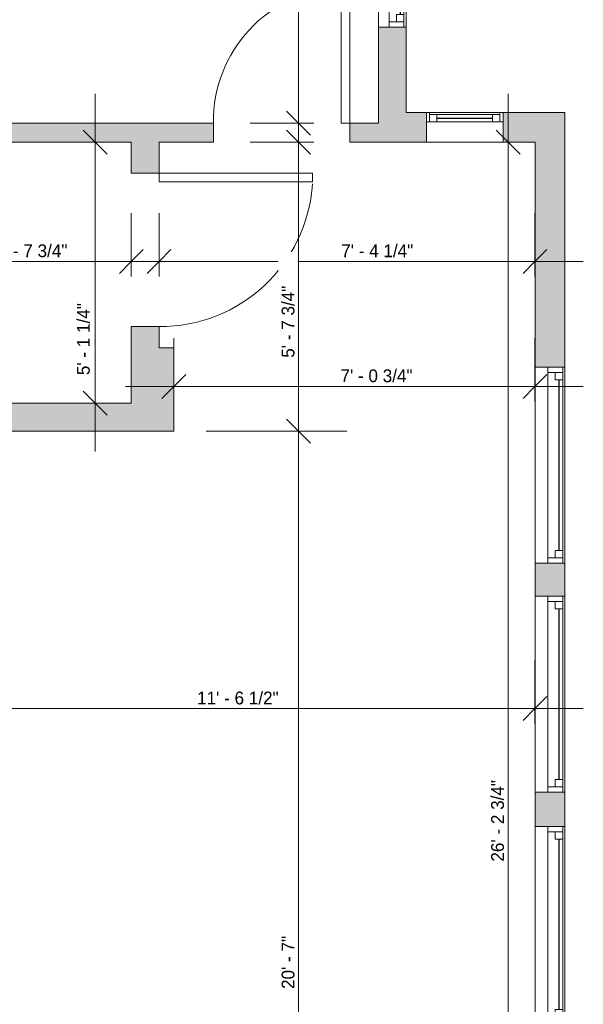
# Model space of a CAD drawing. Header units: inches. Extents: x -270 to 200, y -389 to 498.
# Tile 4 of 9: x 67 to 199, y -262 to -31. Entities that reach past the tile are written whole.
import ezdxf

# ---------------------------------------------------------------- set-up
doc = ezdxf.new("R2010")
doc.units = ezdxf.units.IN
doc.header["$MEASUREMENT"] = 0
for name, color, linetype, lineweight in [('A-ANNO-DIMS', 211, 'Continuous', 9), ('A-ANNO-DIMS-96', 211, 'Continuous', 9), ('A-DOOR', 31, 'Continuous', 9), ('A-GLAZ', 151, 'Continuous', 9), ('A-WALL', 90, 'Continuous', 9), ('A-WALL-PATT', 111, 'Continuous', 9)]:
    doc.layers.add(name, color=color, linetype=linetype, lineweight=lineweight)
doc.styles.add('Inter', font='txt', dxfattribs={"height": 3})
doc.dimstyles.new('Linear_-_1_32__Inter__Imperial__SMALL', dxfattribs={"dimscale": 12, "dimtxt": 3.974399, "dimasz": 0.46875, "dimexe": 0.944882, "dimexo": 0.629921, "dimgap": 0, "dimtad": 1, "dimrnd": 0.25, "dimzin": 1, "dimdsep": 46, "dimlunit": 4, "dimtxsty": 'Inter', "dimblk1": 'OBLIQUE', "dimblk2": 'OBLIQUE', "dimsah": 1, "dimcen": 0.09, "dimdle": 0.944882, "dimazin": 0, "dimtfac": 1, "dimtdec": 4, "dimtix": 1, "dimtmove": 0, "dimatfit": 3, "dimfxl": 1, "dimtvp": 1, "dimtfill": 1, "dimfrac": 2, "dimtolj": 1, "dimtzin": 0, "dimarcsym": 2})
doc.dimstyles.new('Linear_-_1_32__Inter__Imperial__SMALL_2', dxfattribs={"dimscale": 12, "dimtxt": 3.974399, "dimasz": 0.46875, "dimexe": 0.944882, "dimexo": 0.629921, "dimgap": 0, "dimtad": 1, "dimrnd": 0.25, "dimzin": 1, "dimdsep": 46, "dimlunit": 4, "dimtxsty": 'Inter', "dimblk1": 'OBLIQUE', "dimblk2": 'OBLIQUE', "dimsah": 1, "dimcen": 0.09, "dimdle": 0.944882, "dimazin": 0, "dimtfac": 1, "dimtdec": 4, "dimtix": 1, "dimtmove": 2, "dimatfit": 3, "dimfxl": 1, "dimtvp": 1, "dimtfill": 1, "dimfrac": 2, "dimtolj": 1, "dimtzin": 0, "dimarcsym": 2})

# ---------------------------------------------------------------- blocks, each defined once
blk = doc.blocks.new('Planitar - Single Door_Flush Panel - 3_-0_ x 6_-8_-4326337-Unit 3236 Dimension Plan')
at = {"layer": 'A-DOOR', "lineweight": 18}
for p, q in [((15.99, -3.25), (15.99, -39.25)), ((18, -3.25), (15.99, -3.25)), ((18, -3.25), (18, -39.25)), ((18, -39.25), (15.99, -39.25))]:
    blk.add_line(p, q, dxfattribs=at)
at = {"layer": 'A-DOOR'}
blk.add_arc((17.77, -3.55), 35.77, 179.5194, 266.3656, dxfattribs=at)
blk = doc.blocks.new('Planitar - Single Door_Flush Panel - 2_-8_ x 6_-8_-4191438-Unit 3236 Dimension Plan')
at = {"layer": 'A-DOOR', "lineweight": 18}
for p, q in [((13.99, 2.25), (13.99, 34.25)), ((16, 34.25), (13.99, 34.25)), ((16, 2.25), (16, 34.25)), ((16, 2.25), (13.99, 2.25))]:
    blk.add_line(p, q, dxfattribs=at)
at = {"layer": 'A-DOOR'}
blk.add_arc((15.77, 2.55), 31.77, 93.8608, 180.5412, dxfattribs=at)
blk = doc.blocks.new('Planitar-Double-Hung-Single - 3_ 10_ x 4_ 6_-4192170-Unit 3236 Dimension Plan')
at = {"layer": 'A-GLAZ', "lineweight": 18}
for p, q in [((-23, 3.5), (-23, -3.5)), ((-23, 3), (-20, 3)), ((-21.75, 3), (-21.75, -0.5)), ((-20, 3), (-20, 1.25)), ((-1.1875, 3), (1.1875, 3)), ((20, 3), (23, 3)), ((20, 3), (20, 1.25)), ((21.75, 3), (21.75, -0.5)), ((23, -3.5), (23, 3.5)), ((-21.75, 1.25), (-20, 1.25)), ((21.75, 1.25), (20, 1.25)), ((-23, -0.5), (-21.75, -0.5)), ((21.75, -0.5), (23, -0.5))]:
    blk.add_line(p, q, dxfattribs=at)
at = {"layer": 'A-GLAZ'}
for p, q in [((23, 3.5), (-23, 3.5)), ((-20, 3), (-1.1875, 3)), ((1.1875, 3), (20, 3)), ((21.75, -0.5), (-21.75, -0.5)), ((-23, -3.5), (23, -3.5))]:
    blk.add_line(p, q, dxfattribs=at)
at = {"layer": 'A-GLAZ', "lineweight": 25}
blk.add_line((-20, 2.125), (20, 2.125), dxfattribs=at)
blk = doc.blocks.new('Planitar-Fixed - 1_6_ x 4_7_-4192429-Unit 3236 Dimension Plan')
at = {"layer": 'A-GLAZ', "lineweight": 18}
for p, q in [((-9, 4.01), (-8.25, 4.01)), ((-8.25, 4.01), (-9, 4.01)), ((-8.25, 4.01), (-8.25, 1.78)), ((-8.25, 1.78), (-8.25, 4.01)), ((-8.25, 3.51), (-6.52, 3.51)), ((-6.52, 3.51), (-8.25, 3.51)), ((-8.25, 3.51), (-8.25, 1.78)), ((-6.52, 3.51), (-6.52, 1.78)), ((-6.52, 1.78), (-6.52, 3.51)), ((6.52, 3.51), (6.52, 1.78)), ((8.25, 3.51), (6.52, 3.51)), ((8.25, 3.51), (6.52, 3.51)), ((6.52, 3.51), (6.52, 1.78)), ((8.25, 4.01), (8.25, 1.78)), ((8.96, 4.01), (8.25, 4.01)), ((9, 4.01), (8.25, 4.01)), ((8.25, 4.01), (8.25, 1.78)), ((8.25, 1.78), (8.25, 3.51)), ((-8.25, 1.78), (-6.52, 1.78)), ((6.52, 1.78), (8.25, 1.78)), ((-9, -2.99), (-7.74, -2.99)), ((9, -2.99), (7.74, -2.99))]:
    blk.add_line(p, q, dxfattribs=at)
at = {"layer": 'A-GLAZ'}
for p, q in [((-8.25, 4.01), (8.25, 4.01)), ((-6.52, 3.51), (6.52, 3.51)), ((9, 1.78), (-9, 1.78)), ((-9, 1.78), (-9, -2.99)), ((9, -2.99), (9, 1.78)), ((-9, -2.99), (9, -2.99))]:
    blk.add_line(p, q, dxfattribs=at)
at = {"layer": 'A-GLAZ', "lineweight": 25}
blk.add_line((-6.52, 2.65), (6.52, 2.65), dxfattribs=at)
blk = doc.blocks.new('Planitar-Double-Hung-Single - 2_10_ x 3_10_-4192649-Unit 3236 Dimension Plan')
at = {"layer": 'A-GLAZ', "lineweight": 18}
for p, q in [((-17, 3.25), (-17, -3.25)), ((-17, 2.75), (-14, 2.75)), ((-15.75, 2.75), (-15.75, -0.75)), ((-14, 2.75), (-14, 1)), ((-1.1875, 2.75), (1.1875, 2.75)), ((14, 2.75), (17, 2.75)), ((14, 2.75), (14, 1)), ((15.75, 2.75), (15.75, -0.75)), ((17, -3.25), (17, 3.25)), ((-15.75, 1), (-14, 1)), ((15.75, 1), (14, 1)), ((-17, -0.75), (-15.75, -0.75)), ((15.75, -0.75), (17, -0.75))]:
    blk.add_line(p, q, dxfattribs=at)
at = {"layer": 'A-GLAZ'}
for p, q in [((17, 3.25), (-17, 3.25)), ((-14, 2.75), (-1.1875, 2.75)), ((1.1875, 2.75), (14, 2.75)), ((15.75, -0.75), (-15.75, -0.75)), ((-17, -3.25), (17, -3.25))]:
    blk.add_line(p, q, dxfattribs=at)
at = {"layer": 'A-GLAZ', "lineweight": 25}
blk.add_line((-14, 1.875), (14, 1.875), dxfattribs=at)
blk = doc.blocks.new('DIMBLOCK26-Unit 3236 Dimension Plan')
at = {"layer": 'A-ANNO-DIMS-96'}
for p, q in [((49.02, -91.56), (49.02, -76.64)), ((92.77, -91.56), (92.77, -76.64)), ((37.68, -87.98), (104.11, -87.98)), ((49.02, -87.98), (49.02, -91.56)), ((92.77, -87.98), (92.77, -91.56))]:
    blk.add_line(p, q, dxfattribs=at)
at = {"layer": 'A-ANNO-DIMS-96', "lineweight": 35}
for p, q in [((49.02, -87.98), (51.83, -85.17)), ((92.77, -87.98), (95.58, -85.17)), ((49.02, -87.98), (46.21, -90.79)), ((92.77, -87.98), (89.96, -90.79))]:
    blk.add_line(p, q, dxfattribs=at)
at = {"layer": 'A-ANNO-DIMS-96', "color": 0, "insert": (60.86, -83.99), "char_height": 3, "width": 24.0849, "attachment_point": 1, "line_spacing_factor": 0.9936, "style": 'Inter', "bg_fill": 3, "box_fill_scale": 1.25, "bg_fill_color": 256, "bg_fill_true_color": 13158600, "bg_fill_transparency": 0}
blk.add_mtext('3\' - 7 3/4"', dxfattribs=at)
blk = doc.blocks.new('_Oblique')
at = {"color": 0, "linetype": 'ByBlock', "lineweight": -2}
blk.add_line((-0.5, -0.5), (0.5, 0.5), dxfattribs=at)
blk = doc.blocks.new('DIMBLOCK27-Unit 3236 Dimension Plan')
at = {"layer": 'A-ANNO-DIMS-96'}
for p, q in [((99.27, -91.56), (99.27, -76.64)), ((187.52, -91.56), (187.52, -76.64)), ((87.93, -87.98), (198.86, -87.98)), ((99.27, -87.98), (99.27, -91.56)), ((187.52, -87.98), (187.52, -91.56))]:
    blk.add_line(p, q, dxfattribs=at)
at = {"layer": 'A-ANNO-DIMS-96', "lineweight": 35}
for p, q in [((99.27, -87.98), (102.08, -85.17)), ((187.52, -87.98), (190.33, -85.17)), ((99.27, -87.98), (96.46, -90.79)), ((187.52, -87.98), (184.71, -90.79))]:
    blk.add_line(p, q, dxfattribs=at)
at = {"layer": 'A-ANNO-DIMS-96', "color": 0, "insert": (142.04, -83.99), "char_height": 3, "width": 23.2502, "attachment_point": 1, "line_spacing_factor": 0.9936, "style": 'Inter', "bg_fill": 3, "box_fill_scale": 1.25, "bg_fill_color": 256, "bg_fill_true_color": 13158600, "bg_fill_transparency": 0}
blk.add_mtext('7\' - 4 1/4"', dxfattribs=at)
blk = doc.blocks.new('DIMBLOCK28-Unit 3236 Dimension Plan')
at = {"layer": 'A-ANNO-DIMS-96'}
for p, q in [((102.77, -120.89), (102.77, -105.97)), ((187.52, -120.89), (187.52, -105.97)), ((91.43, -117.31), (198.86, -117.31)), ((102.77, -117.31), (102.77, -120.89)), ((187.52, -117.31), (187.52, -120.89))]:
    blk.add_line(p, q, dxfattribs=at)
at = {"layer": 'A-ANNO-DIMS-96', "lineweight": 35}
for p, q in [((102.77, -117.31), (105.58, -114.5)), ((187.52, -117.31), (190.33, -114.5)), ((102.77, -117.31), (99.96, -120.12)), ((187.52, -117.31), (184.71, -120.12))]:
    blk.add_line(p, q, dxfattribs=at)
at = {"layer": 'A-ANNO-DIMS-96', "color": 0, "insert": (141.87, -113.31), "char_height": 3, "width": 24.1445, "attachment_point": 1, "line_spacing_factor": 0.9936, "style": 'Inter', "bg_fill": 3, "box_fill_scale": 1.25, "bg_fill_color": 256, "bg_fill_true_color": 13158600, "bg_fill_transparency": 0}
blk.add_mtext('7\' - 0 3/4"', dxfattribs=at)
blk = doc.blocks.new('DIMBLOCK31-Unit 3236 Dimension Plan')
at = {"layer": 'A-ANNO-DIMS-96'}
for p, q in [((49.02, -196.49), (49.02, -181.57)), ((187.52, -196.49), (187.52, -181.57)), ((37.68, -192.91), (198.86, -192.91)), ((49.02, -192.91), (49.02, -196.49)), ((187.52, -192.91), (187.52, -196.49))]:
    blk.add_line(p, q, dxfattribs=at)
at = {"layer": 'A-ANNO-DIMS-96', "lineweight": 35}
for p, q in [((49.02, -192.91), (51.83, -190.09)), ((187.52, -192.91), (190.33, -190.09)), ((49.02, -192.91), (46.21, -195.72)), ((187.52, -192.91), (184.71, -195.72))]:
    blk.add_line(p, q, dxfattribs=at)
at = {"layer": 'A-ANNO-DIMS-96', "color": 0, "insert": (108.21, -188.91), "char_height": 3, "width": 24.1445, "attachment_point": 1, "line_spacing_factor": 0.9936, "style": 'Inter', "bg_fill": 3, "box_fill_scale": 1.25, "bg_fill_color": 256, "bg_fill_true_color": 13158600, "bg_fill_transparency": 0}
blk.add_mtext('11\' - 6 1/2"', dxfattribs=at)
blk = doc.blocks.new('DIMBLOCK69-Unit 3236 Dimension Plan')
at = {"layer": 'A-ANNO-DIMS-96'}
for p, q in [((132.04, -66.86), (132.04, 99.56)), ((135.62, 88.22), (120.7, 88.22)), ((132.04, 88.22), (135.62, 88.22)), ((135.62, -55.53), (120.7, -55.53)), ((132.04, -55.53), (135.62, -55.53))]:
    blk.add_line(p, q, dxfattribs=at)
at = {"layer": 'A-ANNO-DIMS-96', "lineweight": 35}
for p, q in [((132.04, 88.22), (129.23, 91.04)), ((132.04, 88.22), (134.85, 85.41)), ((132.04, -55.53), (129.23, -52.71)), ((132.04, -55.53), (134.85, -58.34))]:
    blk.add_line(p, q, dxfattribs=at)
at = {"layer": 'A-ANNO-DIMS-96', "color": 0, "insert": (128.05, 5.37), "char_height": 3, "width": 26.3503, "attachment_point": 1, "rotation": 90, "line_spacing_factor": 0.9936, "style": 'Inter', "bg_fill": 3, "box_fill_scale": 1.25, "bg_fill_color": 256, "bg_fill_true_color": 13158600, "bg_fill_transparency": 0}
blk.add_mtext('11\' - 11 3/4"', dxfattribs=at)
blk = doc.blocks.new('DIMBLOCK70-Unit 3236 Dimension Plan')
at = {"layer": 'A-ANNO-DIMS-96'}
for p, q in [((84.28, -132.61), (84.28, -48.69)), ((87.86, -60.03), (72.94, -60.03)), ((84.28, -60.03), (87.86, -60.03)), ((87.86, -121.28), (72.94, -121.28)), ((84.28, -121.28), (87.86, -121.28))]:
    blk.add_line(p, q, dxfattribs=at)
at = {"layer": 'A-ANNO-DIMS-96', "lineweight": 35}
for p, q in [((84.28, -60.03), (81.46, -57.21)), ((84.28, -60.03), (87.09, -62.84)), ((84.28, -121.28), (81.46, -118.46)), ((84.28, -121.28), (87.09, -124.09))]:
    blk.add_line(p, q, dxfattribs=at)
at = {"layer": 'A-ANNO-DIMS-96', "color": 0, "insert": (80.01, -114.67), "char_height": 3, "width": 22.2368, "attachment_point": 1, "rotation": 90, "line_spacing_factor": 0.9936, "style": 'Inter', "bg_fill": 3, "box_fill_scale": 1.25, "bg_fill_color": 256, "bg_fill_true_color": 13158600, "bg_fill_transparency": 0}
blk.add_mtext('5\' - 1 1/4"', dxfattribs=at)
blk = doc.blocks.new('DIMBLOCK71-Unit 3236 Dimension Plan')
at = {"layer": 'A-ANNO-DIMS-96'}
for p, q in [((132.04, -139.11), (132.04, -48.69)), ((135.62, -60.03), (120.7, -60.03)), ((132.04, -60.03), (135.62, -60.03)), ((110.33, -127.78), (143.38, -127.78)), ((132.04, -127.78), (110.33, -127.78))]:
    blk.add_line(p, q, dxfattribs=at)
at = {"layer": 'A-ANNO-DIMS-96', "lineweight": 35}
for p, q in [((132.04, -60.03), (129.23, -57.21)), ((132.04, -60.03), (134.85, -62.84)), ((132.04, -127.78), (129.23, -124.96)), ((132.04, -127.78), (134.85, -130.59))]:
    blk.add_line(p, q, dxfattribs=at)
at = {"layer": 'A-ANNO-DIMS-96', "color": 0, "insert": (128.05, -110.59), "char_height": 3, "width": 24.0252, "attachment_point": 1, "rotation": 90, "line_spacing_factor": 0.9936, "style": 'Inter', "bg_fill": 3, "box_fill_scale": 1.25, "bg_fill_color": 256, "bg_fill_true_color": 13158600, "bg_fill_transparency": 0}
blk.add_mtext('5\' - 7 3/4"', dxfattribs=at)
blk = doc.blocks.new('DIMBLOCK72-Unit 3236 Dimension Plan')
at = {"layer": 'A-ANNO-DIMS-96'}
for p, q in [((132.04, -386.11), (132.04, -116.44)), ((110.33, -127.78), (143.38, -127.78)), ((132.04, -127.78), (110.33, -127.78)), ((135.62, -374.78), (120.7, -374.78)), ((132.04, -374.78), (135.62, -374.78))]:
    blk.add_line(p, q, dxfattribs=at)
at = {"layer": 'A-ANNO-DIMS-96', "lineweight": 35}
for p, q in [((132.04, -127.78), (129.23, -124.96)), ((132.04, -127.78), (134.85, -130.59)), ((132.04, -374.78), (129.23, -371.96)), ((132.04, -374.78), (134.85, -377.59))]:
    blk.add_line(p, q, dxfattribs=at)
at = {"layer": 'A-ANNO-DIMS-96', "color": 0, "insert": (128.05, -258.68), "char_height": 3, "width": 17.7656, "attachment_point": 1, "rotation": 90, "line_spacing_factor": 0.9936, "style": 'Inter', "bg_fill": 3, "box_fill_scale": 1.25, "bg_fill_color": 256, "bg_fill_true_color": 13158600, "bg_fill_transparency": 0}
blk.add_mtext('20\' - 7"', dxfattribs=at)
blk = doc.blocks.new('DIMBLOCK73-Unit 3236 Dimension Plan')
at = {"layer": 'A-ANNO-DIMS-96'}
for p, q in [((181.22, -386.11), (181.22, -48.69)), ((184.8, -60.03), (169.88, -60.03)), ((181.22, -60.03), (184.8, -60.03)), ((184.8, -374.78), (169.88, -374.78)), ((181.22, -374.78), (184.8, -374.78))]:
    blk.add_line(p, q, dxfattribs=at)
at = {"layer": 'A-ANNO-DIMS-96', "lineweight": 35}
for p, q in [((181.22, -60.03), (178.41, -57.21)), ((181.22, -60.03), (184.03, -62.84)), ((181.22, -374.78), (178.41, -371.96)), ((181.22, -374.78), (184.03, -377.59))]:
    blk.add_line(p, q, dxfattribs=at)
at = {"layer": 'A-ANNO-DIMS-96', "color": 0, "insert": (177.23, -228.8), "char_height": 3, "width": 27.3637, "attachment_point": 1, "rotation": 90, "line_spacing_factor": 0.9936, "style": 'Inter', "bg_fill": 3, "box_fill_scale": 1.25, "bg_fill_color": 256, "bg_fill_true_color": 13158600, "bg_fill_transparency": 0}
blk.add_mtext('26\' - 2 3/4"', dxfattribs=at)

msp = doc.modelspace()

# ---------------------------------------------------------------- hatches: boundary and pattern name
at = {"layer": 'A-WALL-PATT'}
h = msp.add_hatch(color=9, dxfattribs=at)
h.paths.add_polyline_path([(157.272, -60.025), (157.272, -33.025), (150.772, -33.025), (150.772, -60.025)], flags=0)
h.paths.add_polyline_path([(157.272, 0.975), (157.272, 35.725), (150.772, 35.725), (150.772, 0.975)], flags=0)
h.paths.add_polyline_path([(157.272, 69.725), (157.272, 88.225), (150.772, 88.225), (150.772, 69.725)], flags=0)
h = msp.add_hatch(color=9, dxfattribs=at)
h.paths.add_polyline_path([(162.022, -60.025), (162.022, -53.025), (157.272, -53.025), (157.272, -60.025)], flags=0)
h.paths.add_polyline_path([(180.022, -60.025), (194.522, -60.025), (194.522, -53.025), (180.022, -53.025), (180.022, -55.258)], flags=0)
h = msp.add_hatch(color=9, dxfattribs=at)
h.paths.add_polyline_path([(92.772, -60.025), (112.022, -60.025), (112.022, -55.525), (49.022, -55.525), (49.022, -60.025)], flags=0)
h.paths.add_polyline_path([(144.022, -60.025), (150.772, -60.025), (150.772, -55.525), (144.022, -55.525)], flags=0)
h = msp.add_hatch(color=9, dxfattribs=at)
h.paths.add_polyline_path([(92.772, -108.275), (99.272, -108.275), (99.272, -103.275), (92.772, -103.275)], flags=0)
h.paths.add_polyline_path([(99.272, -67.275), (99.272, -60.025), (92.772, -60.025), (92.772, -67.275)], flags=0)
h = msp.add_hatch(color=9, dxfattribs=at)
h.paths.add_polyline_path([(194.522, -381.775), (194.522, -320.275), (187.522, -320.275), (187.522, -381.775)], flags=0)
h.paths.add_polyline_path([(194.522, -274.275), (194.522, -266.525), (187.522, -266.525), (187.522, -274.275)], flags=0)
h.paths.add_polyline_path([(194.522, -220.525), (194.522, -212.525), (187.522, -212.525), (187.522, -220.525)], flags=0)
h.paths.add_polyline_path([(194.522, -166.525), (194.522, -158.775), (187.522, -158.775), (187.522, -166.525)], flags=0)
h.paths.add_polyline_path([(194.522, -112.775), (194.522, -60.025), (187.522, -60.025), (187.522, -112.775)], flags=0)
for points in [[(102.772, -127.775), (102.772, -108.275), (92.772, -108.275), (92.772, -127.775)], [(49.022, -127.775), (92.772, -127.775), (92.772, -121.275), (49.022, -121.275)]]:
    msp.add_hatch(color=9, dxfattribs=at).paths.add_polyline_path(points, flags=0)

# ---------------------------------------------------------------- linework, layer by layer
at = {"layer": 'A-WALL'}
for p, q in [((150.772, -33.025), (150.772, -55.525)), ((157.272, -53.025), (157.272, -33.025)), ((162.022, -53.025), (157.272, -53.025)), ((162.022, -55.258), (162.022, -53.025)), ((194.522, -53.025), (180.022, -53.025)), ((180.022, -53.025), (180.022, -55.258)), ((194.522, -112.775), (194.522, -53.025)), ((112.022, -55.525), (40.522, -55.525)), ((112.022, -60.025), (112.022, -55.525)), ((150.772, -55.525), (144.022, -55.525)), ((144.022, -55.525), (144.022, -60.025)), ((49.022, -60.025), (92.772, -60.025)), ((92.772, -60.025), (92.772, -67.275)), ((99.272, -60.025), (112.022, -60.025)), ((99.272, -67.275), (99.272, -60.025)), ((144.022, -60.025), (162.022, -60.025)), ((180.022, -60.025), (187.522, -60.025)), ((187.522, -60.025), (187.522, -112.775)), ((92.772, -67.275), (99.272, -67.275)), ((99.272, -103.275), (92.772, -103.275)), ((92.772, -103.275), (92.772, -121.275)), ((99.272, -108.275), (99.272, -103.275)), ((102.772, -108.275), (99.272, -108.275)), ((102.772, -127.775), (102.772, -108.275)), ((92.772, -121.275), (49.022, -121.275)), ((49.022, -127.775), (102.772, -127.775)), ((187.522, -158.775), (187.522, -166.525)), ((194.522, -166.525), (194.522, -158.775)), ((187.522, -212.525), (187.522, -220.525)), ((194.522, -220.525), (194.522, -212.525))]:
    msp.add_line(p, q, dxfattribs=at)

# ---------------------------------------------------------------- block references
at = {"layer": 'A-DOOR'}
msp.add_blockref('Planitar - Single Door_Flush Panel - 2_-8_ x 6_-8_-4191438-Unit 3236 Dimension Plan', (128.022, -57.775), dxfattribs=at)
at = {"layer": 'A-DOOR', "rotation": 89.9999999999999}
msp.add_blockref('Planitar - Single Door_Flush Panel - 3_-0_ x 6_-8_-4326337-Unit 3236 Dimension Plan', (96.022, -85.275), dxfattribs=at)
at = {"layer": 'A-GLAZ', "rotation": 269.9999999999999}
for name, p in [('Planitar-Double-Hung-Single - 2_10_ x 3_10_-4192649-Unit 3236 Dimension Plan', (154.022, -16.025)), ('Planitar-Double-Hung-Single - 3_ 10_ x 4_ 6_-4192170-Unit 3236 Dimension Plan', (191.022, -135.775)), ('Planitar-Double-Hung-Single - 3_ 10_ x 4_ 6_-4192170-Unit 3236 Dimension Plan', (191.022, -189.525)), ('Planitar-Double-Hung-Single - 3_ 10_ x 4_ 6_-4192170-Unit 3236 Dimension Plan', (191.022, -243.525))]:
    msp.add_blockref(name, p, dxfattribs=at)
at = {"layer": 'A-GLAZ'}
msp.add_blockref('Planitar-Fixed - 1_6_ x 4_7_-4192429-Unit 3236 Dimension Plan', (171.022, -57.037), dxfattribs=at)

# ---------------------------------------------------------------- next in the draw order: dimensions: what is measured, and where the dimension line sits
at = {"layer": 'A-ANNO-DIMS'}
dim = msp.add_linear_dim(base=(132.039, 88.225), p1=(128.062, -55.525), p2=(128.062, 88.225), angle=90, dimstyle='Linear_-_1_32__Inter__Imperial__SMALL', override={"dimpost": '<>', "dimfxl": 143.75}, dxfattribs=at)
dim.commit()
dim.dimension.update_dxf_attribs({"geometry": 'DIMBLOCK69-Unit 3236 Dimension Plan', "text_midpoint": (130.243, 16.35)})
for base, p1, p2, override, picture, middle in [((92.772, -87.979), (49.022, -84.001), (92.772, -84.001), {"dimpost": '<>', "dimfxl": 43.75}, 'DIMBLOCK26-Unit 3236 Dimension Plan', (70.897, -86.183)), ((187.522, -192.907), (49.022, -188.929), (187.522, -188.929), {"dimpost": '<>', "dimfxl": 138.5}, 'DIMBLOCK31-Unit 3236 Dimension Plan', (118.272, -191.111))]:
    dim = msp.add_linear_dim(base=base, p1=p1, p2=p2, dimstyle='Linear_-_1_32__Inter__Imperial__SMALL', override=override, dxfattribs=at)
    dim.commit()
    dim.dimension.update_dxf_attribs({"geometry": picture, "text_midpoint": middle})
dim = msp.add_linear_dim(base=(187.522, -117.308), p1=(102.772, -113.331), p2=(187.522, -113.331), dimstyle='Linear_-_1_32__Inter__Imperial__SMALL_2', override={"dimpost": '<>', "dimfxl": 84.75}, dxfattribs=at)
dim.commit()
dim.dimension.update_dxf_attribs({"geometry": 'DIMBLOCK28-Unit 3236 Dimension Plan', "text_midpoint": (153.942, -115.315), "dimtype": 160})

# ---------------------------------------------------------------- next in the draw order: dimensions: what is measured, and where the dimension line sits
dim = msp.add_linear_dim(base=(187.522, -87.979), p1=(99.272, -84.001), p2=(187.522, -84.001), dimstyle='Linear_-_1_32__Inter__Imperial__SMALL_2', override={"dimpost": '<>', "dimfxl": 88.25}, dxfattribs=at)
dim.commit()
dim.dimension.update_dxf_attribs({"geometry": 'DIMBLOCK27-Unit 3236 Dimension Plan', "text_midpoint": (153.668, -85.985), "dimtype": 160})

# ---------------------------------------------------------------- next in the draw order: dimensions: what is measured, and where the dimension line sits
for base, p1, p2, override, picture, middle in [((84.276, -60.025), (80.299, -121.275), (80.299, -60.025), {"dimpost": '<>', "dimfxl": 61.25}, 'DIMBLOCK70-Unit 3236 Dimension Plan', (82.01, -103.551)), ((132.039, -60.025), (102.772, -127.775), (128.062, -60.025), {"dimpost": '<>', "dimfxl": 72.316006}, 'DIMBLOCK71-Unit 3236 Dimension Plan', (130.045, -98.575))]:
    dim = msp.add_linear_dim(base=base, p1=p1, p2=p2, angle=90, dimstyle='Linear_-_1_32__Inter__Imperial__SMALL_2', override=override, dxfattribs=at)
    dim.commit()
    dim.dimension.update_dxf_attribs({"geometry": picture, "text_midpoint": middle, "dimtype": 160, "text_rotation": 90})
dim = msp.add_linear_dim(base=(181.22, -60.025), p1=(177.243, -374.775), p2=(177.243, -60.025), angle=90, dimstyle='Linear_-_1_32__Inter__Imperial__SMALL', override={"dimpost": '<>', "dimfxl": 314.75}, dxfattribs=at)
dim.commit()
dim.dimension.update_dxf_attribs({"geometry": 'DIMBLOCK73-Unit 3236 Dimension Plan', "text_midpoint": (179.424, -217.4)})

# ---------------------------------------------------------------- next in the draw order: dimensions: what is measured, and where the dimension line sits
dim = msp.add_linear_dim(base=(132.039, -127.775), p1=(128.062, -374.775), p2=(102.772, -127.775), angle=90, dimstyle='Linear_-_1_32__Inter__Imperial__SMALL', override={"dimpost": '<>', "dimfxl": 248.291245}, dxfattribs=at)
dim.commit()
dim.dimension.update_dxf_attribs({"geometry": 'DIMBLOCK72-Unit 3236 Dimension Plan', "text_midpoint": (130.499, -251.275)})

doc.saveas('drawing.dxf')
